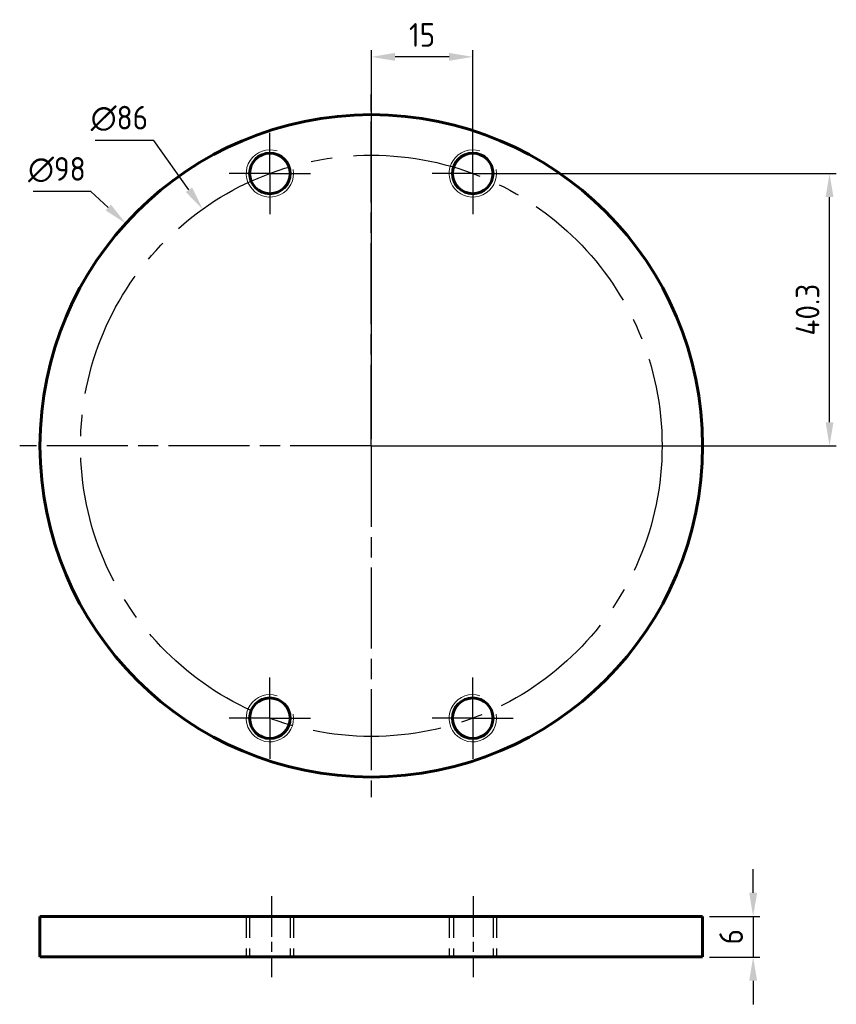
# Model space of a CAD drawing. Header units: millimetres. Extents: x 36 to 157, y 21 to 167.
import ezdxf

# ---------------------------------------------------------------- set-up
doc = ezdxf.new("R2010")
doc.units = ezdxf.units.MM
for name, pattern in [('AM_ISO08W050', [18, 12, -1.5, 3, -1.5]), ('AM_ISO08W050x2', [9, 6, -0.75, 1.5, -0.75]), ('CENTER2', [28.575, 19.05, -3.175, 3.175, -3.175]), ('HIDDEN2', [4.7625, 3.175, -1.5875])]:
    doc.linetypes.add(name, pattern=pattern)
doc.layers.get('0').update_dxf_attribs({"lineweight": 60})
for name, color, linetype, lineweight in [('AM_7', 4, 'AM_ISO08W050', 25), ('Annotations', 50, 'Continuous', 30), ('Center Lines', 140, 'CENTER2', 30), ('Hidden Line', 7, 'HIDDEN2', 30)]:
    doc.layers.add(name, color=color, linetype=linetype, lineweight=lineweight)
doc.styles.get("Standard").update_dxf_attribs({"font": 'ISOCP.SHX'})
doc.dimstyles.new('AM_ISO', dxfattribs={"dimtxt": 3.5, "dimasz": 3.5, "dimexe": 1, "dimexo": 1, "dimgap": 1.5, "dimtad": 1, "dimdsep": 46, "dimtxsty": 'Standard', "dimcen": 0, "dimclrd": 256, "dimclre": 256, "dimclrt": 2, "dimadec": 0, "dimazin": 2, "dimtp": 0.1, "dimtm": 0.1, "dimtfac": 0.71, "dimtdec": 3, "dimtmove": 0, "dimatfit": 3, "dimfxl": 1, "dimlwd": -1, "dimlwe": -1, "dimarcsym": 1})
doc.dimstyles.new('AM_ISO$3', dxfattribs={"dimtxt": 3.5, "dimasz": 3.5, "dimexe": 1, "dimexo": 1, "dimgap": 1.5, "dimtad": 1, "dimtoh": 1, "dimdsep": 46, "dimtxsty": 'Standard', "dimcen": 0, "dimclrd": 256, "dimclre": 256, "dimclrt": 2, "dimadec": 0, "dimazin": 2, "dimtp": 0.1, "dimtm": 0.1, "dimtfac": 0.71, "dimtdec": 3, "dimtofl": 0, "dimtmove": 0, "dimatfit": 0, "dimfxl": 1, "dimlwd": -1, "dimlwe": -1, "dimarcsym": 1})

# ---------------------------------------------------------------- blocks, each defined once
blk = doc.blocks.new('*D5')
at = {"layer": 'Annotations', "linetype": 'ByBlock', "transparency": 16777216}
for p, q in [((144.77, 37.59), (144.77, 41.09)), ((138.31, 34.09), (145.77, 34.09)), ((144.77, 34.09), (144.77, 28.09)), ((138.31, 28.09), (145.77, 28.09)), ((144.77, 24.59), (144.77, 21.09))]:
    blk.add_line(p, q, dxfattribs=at)
at = {"layer": 'Annotations', "transparency": 16777216}
for points in [[(144.19, 37.59), (145.36, 37.59), (144.77, 34.09)], [(144.19, 24.59), (145.36, 24.59), (144.77, 28.09)]]:
    blk.add_solid(points, dxfattribs=at)
at = {"layer": 'Defpoints', "color": 0, "transparency": 16777216}
for p in [(137.31, 34.09), (137.31, 28.09), (144.77, 28.09)]:
    blk.add_point(p, dxfattribs=at)
at = {"layer": 'Annotations', "color": 2, "transparency": 16777216, "insert": (141.52, 31.09), "char_height": 3.5, "attachment_point": 5, "rotation": 90}
blk.add_mtext('6', dxfattribs=at)
blk = doc.blocks.new('*D7')
at = {"layer": 'Annotations', "linetype": 'ByBlock', "transparency": 16777216}
for p, q in [((104.31, 144.02), (157.07, 144.02)), ((156.07, 107.22), (156.07, 140.52)), ((89.31, 103.72), (157.07, 103.72))]:
    blk.add_line(p, q, dxfattribs=at)
at = {"layer": 'Annotations', "transparency": 16777216}
for points in [[(155.49, 140.52), (156.65, 140.52), (156.07, 144.02)], [(155.49, 107.22), (156.65, 107.22), (156.07, 103.72)]]:
    blk.add_solid(points, dxfattribs=at)
at = {"layer": 'Defpoints', "color": 0, "transparency": 16777216}
for p in [(103.31, 144.02), (156.07, 144.02), (88.31, 103.72)]:
    blk.add_point(p, dxfattribs=at)
at = {"layer": 'Annotations', "color": 2, "transparency": 16777216, "insert": (152.82, 123.87), "char_height": 3.5, "attachment_point": 5, "rotation": 90}
blk.add_mtext('40.3', dxfattribs=at)
blk = doc.blocks.new('*D8')
at = {"layer": 'Annotations', "linetype": 'ByBlock', "transparency": 16777216}
for p, q in [((88.31, 104.72), (88.31, 162.27)), ((103.31, 145.02), (103.31, 162.27)), ((99.81, 161.27), (91.81, 161.27))]:
    blk.add_line(p, q, dxfattribs=at)
at = {"layer": 'Annotations', "transparency": 16777216}
for points in [[(91.81, 161.86), (91.81, 160.69), (88.31, 161.27)], [(99.81, 161.86), (99.81, 160.69), (103.31, 161.27)]]:
    blk.add_solid(points, dxfattribs=at)
at = {"layer": 'Defpoints', "color": 0, "transparency": 16777216}
for p in [(88.31, 161.27), (103.31, 144.02), (88.31, 103.72)]:
    blk.add_point(p, dxfattribs=at)
at = {"layer": 'Annotations', "color": 2, "transparency": 16777216, "insert": (95.81, 164.52), "char_height": 3.5, "attachment_point": 5}
blk.add_mtext('15', dxfattribs=at)
blk = doc.blocks.new('*D9')
at = {"layer": 'Annotations', "linetype": 'ByBlock', "transparency": 16777216}
for p, q in [((56.14, 148.91), (47.46, 148.91)), ((61.34, 141.6), (56.14, 148.91))]:
    blk.add_line(p, q, dxfattribs=at)
at = {"layer": 'Annotations', "transparency": 16777216}
blk.add_solid([(61.81, 141.94), (60.86, 141.27), (63.37, 138.75)], dxfattribs=at)
at = {"layer": 'Defpoints', "color": 0, "transparency": 16777216}
for p in [(63.37, 138.75), (113.24, 68.69)]:
    blk.add_point(p, dxfattribs=at)
at = {"layer": 'Annotations', "color": 2, "transparency": 16777216, "insert": (51.05, 152.16), "char_height": 3.5, "attachment_point": 5}
blk.add_mtext('∅86', dxfattribs=at)
blk = doc.blocks.new('*D10')
at = {"layer": 'Annotations', "linetype": 'ByBlock', "transparency": 16777216}
for p, q in [((46.81, 141.33), (38.3, 141.33)), ((49.41, 138.98), (46.81, 141.33))]:
    blk.add_line(p, q, dxfattribs=at)
at = {"layer": 'Annotations', "transparency": 16777216}
blk.add_solid([(49.8, 139.41), (49.01, 138.55), (52, 136.63)], dxfattribs=at)
at = {"layer": 'Defpoints', "color": 0, "transparency": 16777216}
for p in [(52, 136.63), (124.61, 70.82)]:
    blk.add_point(p, dxfattribs=at)
at = {"layer": 'Annotations', "color": 2, "transparency": 16777216, "insert": (41.81, 144.58), "char_height": 3.5, "attachment_point": 5}
blk.add_mtext('∅98', dxfattribs=at)

msp = doc.modelspace()

# ---------------------------------------------------------------- linework, layer by layer
for p, q in [((39.306, 34.095), (39.306, 28.095)), ((137.306, 34.095), (39.306, 34.095)), ((137.306, 28.095), (137.306, 34.095)), ((39.306, 28.095), (137.306, 28.095))]:
    msp.add_line(p, q)
for centre, radius in [((88.306, 103.724), 49), ((73.306, 144.023), 3), ((103.306, 144.023), 3), ((73.306, 63.425), 3), ((103.306, 63.425), 3)]:
    msp.add_circle(centre, radius)
at = {"lineweight": 20}
for centre in [(73.306, 144.023), (103.306, 144.023), (73.306, 63.425), (103.306, 63.425)]:
    msp.add_arc(centre, 3.5, 72.28425, 9.51829, dxfattribs=at)
at = {"layer": 'AM_7'}
for q in [(88.306, 155.724), (36.306, 103.724), (140.306, 103.724), (88.306, 51.724)]:
    msp.add_line((88.306, 103.724), q, dxfattribs=at)
at = {"layer": 'AM_7', "linetype": 'AM_ISO08W050x2'}
for p, q in [((73.306, 144.023), (73.306, 150.023)), ((103.306, 144.023), (103.306, 150.023)), ((73.306, 144.023), (67.306, 144.023)), ((73.306, 144.023), (79.306, 144.023)), ((73.306, 144.023), (73.306, 138.023)), ((103.306, 144.023), (97.306, 144.023)), ((103.306, 144.023), (109.306, 144.023)), ((103.306, 144.023), (103.306, 138.023)), ((73.306, 63.425), (73.306, 69.425)), ((103.306, 63.425), (103.306, 69.425)), ((73.306, 63.425), (67.306, 63.425)), ((73.306, 63.425), (79.306, 63.425)), ((73.306, 63.425), (73.306, 57.425)), ((103.306, 63.425), (97.306, 63.425)), ((103.306, 63.425), (109.306, 63.425)), ((103.306, 63.425), (103.306, 57.425)), ((73.556, 37.095), (73.556, 25.095)), ((103.382, 37.095), (103.382, 25.095))]:
    msp.add_line(p, q, dxfattribs=at)
at = {"layer": 'Center Lines'}
msp.add_circle((88.306, 103.724), 43, dxfattribs=at)
at = {"layer": 'Hidden Line'}
for p, q in [((69.806, 34.095), (69.806, 28.095)), ((70.306, 34.095), (70.306, 28.095)), ((76.306, 34.095), (76.306, 28.095)), ((76.806, 34.095), (76.806, 28.095)), ((99.806, 34.095), (99.806, 28.095)), ((100.459, 34.095), (100.459, 28.095)), ((106.306, 34.095), (106.306, 28.095)), ((106.806, 34.095), (106.806, 28.095))]:
    msp.add_line(p, q, dxfattribs=at)

# ---------------------------------------------------------------- dimensions: what is measured, and where the dimension line sits
at = {"layer": 'Annotations'}
dim = msp.add_linear_dim(base=(88.306, 161.273), p1=(103.306, 144.023), p2=(88.306, 103.724), dimstyle='AM_ISO', dxfattribs=at)
dim.commit()
dim.dimension.update_dxf_attribs({"geometry": '*D8', "text_midpoint": (95.806, 164.523)})
for p1, p2, picture, middle in [((113.245, 68.695), (63.366, 138.753), '*D9', (51.048, 148.909)), ((124.613, 70.818), (51.999, 136.63), '*D10', (41.806, 141.331))]:
    dim = msp.add_diameter_dim_2p(p1=p1, p2=p2, dimstyle='AM_ISO$3', dxfattribs=at)
    dim.commit()
    dim.dimension.update_dxf_attribs({"geometry": picture, "text_midpoint": middle, "dimtype": 163})
dim = msp.add_linear_dim(base=(156.069, 144.023), p1=(88.306, 103.724), p2=(103.306, 144.023), angle=90, dimstyle='AM_ISO', dxfattribs=at)
dim.commit()
dim.dimension.update_dxf_attribs({"geometry": '*D7', "text_midpoint": (156.069, 123.873), "dimtype": 160})
dim = msp.add_aligned_dim(p1=(137.306, 34.095), p2=(137.306, 28.095), distance=7.469, dimstyle='AM_ISO', dxfattribs=at)
dim.commit()
dim.dimension.update_dxf_attribs({"geometry": '*D5', "text_midpoint": (141.525, 31.095)})

doc.saveas('drawing.dxf')
